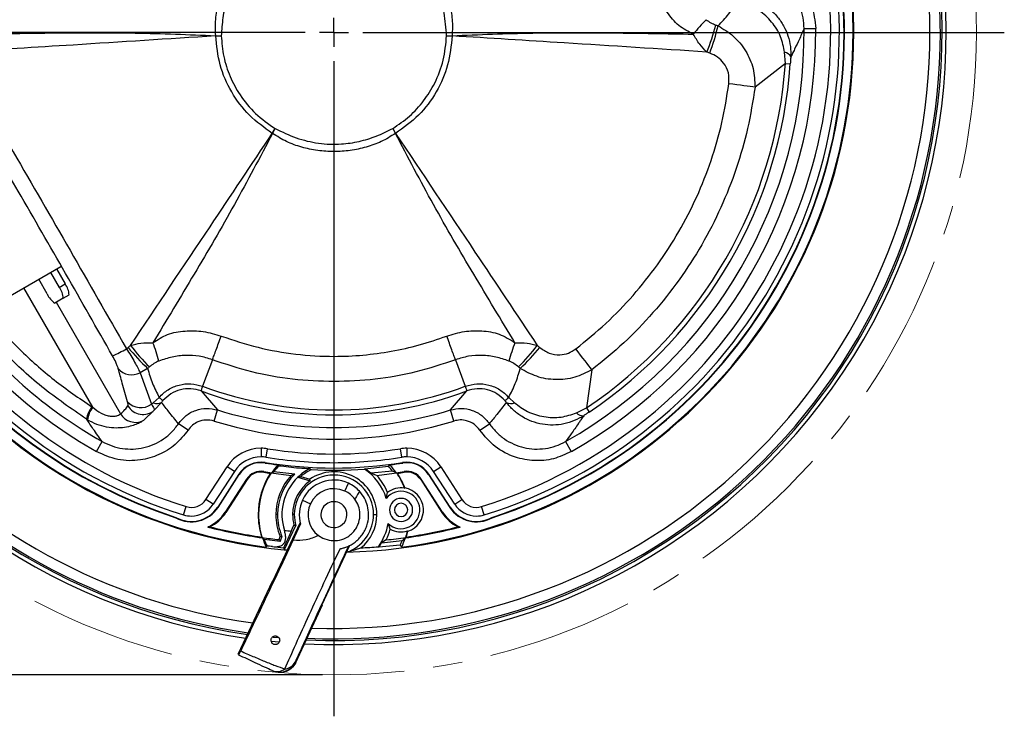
# Model space of a CAD drawing. Header units: millimetres. Extents: x 0 to 594, y 0 to 420.
# Tile 27 of 32: x 362 to 447, y 218 to 278. Entities that reach past the tile are written whole.
import ezdxf

# ---------------------------------------------------------------- set-up
doc = ezdxf.new("R2010")
doc.units = ezdxf.units.MM
doc.linetypes.add('CENTERX2', pattern=[20.32, 12.7, -2.54, 2.54, -2.54])
doc.layers.add('SLD-0', color=7, linetype='Continuous')
doc.styles.add('SLDTEXTSTYLE0', font='TXT', dxfattribs={"width": 0.75})
doc.dimstyles.new('SLDDIMSTYLE4', dxfattribs={"dimtxt": 3.5, "dimasz": 3.2, "dimexe": 0, "dimexo": 0.0625, "dimgap": 0.875, "dimtad": 1, "dimdec": 1, "dimlfac": 2, "dimrnd": 1e-09, "dimzin": 12, "dimdsep": 46, "dimtxsty": 'SLDTEXTSTYLE0', "dimsah": 1, "dimcen": 0.09, "dimadec": 0, "dimazin": 3, "dimtfac": 1, "dimtdec": 1, "dimtofl": 0, "dimtmove": 0, "dimatfit": 3, "dimfxl": 1, "dimfrac": 2, "dimtolj": 1, "dimtzin": 12, "dimarcsym": 0})

# ---------------------------------------------------------------- blocks, each defined once
blk = doc.blocks.new('_D_6')
at = {"layer": 'SLD-0', "color": 7, "transparency": 16777216}
for p, q in [((387.979, 332.854), (319.552, 332.854)), ((320.552, 221.615), (320.552, 332.854)), ((308.728, 281.76), (308.728, 282.826)), ((308.728, 282.826), (314.285, 282.826)), ((314.285, 282.826), (314.285, 281.76)), ((308.728, 272.709), (308.728, 271.642)), ((314.285, 271.642), (314.285, 272.709)), ((308.728, 271.642), (314.285, 271.642)), ((387.979, 221.615), (319.552, 221.615))]:
    blk.add_line(p, q, dxfattribs=at)
for points in [[(320.552, 332.854), (320.002, 329.654), (321.102, 329.654)], [(320.552, 221.615), (321.102, 224.815), (320.002, 224.815)]]:
    blk.add_solid(points, dxfattribs=at)
at = {"layer": 'SLD-0', "color": 7, "transparency": 16777216, "char_height": 3.5, "attachment_point": 1, "rotation": 90, "style": 'SLDTEXTSTYLE0'}
for s, insert in [('222.5', (316.04, 274.055)), ('8.76', (309.773, 272.709)), ('%%c', (316.04, 268.776))]:
    blk.add_mtext(s, dxfattribs=dict(at, insert=insert))
blk = doc.blocks.new('SW_CENTERMARKSYMBOL_1')
at = {"layer": 'SLD-0', "color": 0}
for p, q in [((0, 0), (0, 1.25)), ((-2.5, 0), (-58.673, 0)), ((0, 0), (-1.25, 0)), ((0, 0), (0, -1.25)), ((0, 0), (1.25, 0)), ((2.5, 0), (58.037, 0)), ((0, -2.5), (0, -59.208))]:
    blk.add_line(p, q, dxfattribs=at)

msp = doc.modelspace()

# ---------------------------------------------------------------- linework, layer by layer
at = {"color": 7, "linetype": 'Continuous', "lineweight": 25}
for p, q in [((429.684, 277.572), (430.684, 277.581)), ((433.922, 277.234), (433.983, 277.234)), ((440.579, 277.234), (441.479, 277.234)), ((378.743, 276.95), (379.223, 276.947)), ((378.744, 276.933), (379.223, 276.947)), ((398.734, 276.947), (399.214, 276.95)), ((398.734, 276.947), (399.213, 276.933)), ((428.062, 274.555), (427.996, 275.512)), ((428.062, 274.555), (425.436, 272.495)), ((428.062, 274.555), (428.49, 274.526)), ((383.643, 268.495), (383.893, 268.904)), ((383.657, 268.486), (383.893, 268.904)), ((394.064, 268.904), (394.3, 268.486)), ((394.064, 268.904), (394.314, 268.495)), ((359.784, 253.77), (365.328, 256.971)), ((364.952, 256.753), (365.698, 255.46)), ((364.166, 254.588), (363.425, 255.872)), ((364.44, 256.458), (365.187, 255.164)), ((368.092, 244.783), (362.123, 255.12)), ((365.187, 255.164), (365.698, 255.46)), ((365.535, 254.213), (364.817, 253.807)), ((365.535, 254.213), (366.047, 254.508)), ((364.938, 253.875), (370.512, 244.221)), ((372.85, 248.147), (372.194, 247.773)), ((378.455, 248.891), (377.605, 246.602)), ((399.502, 248.891), (400.352, 246.602)), ((372.194, 247.773), (373.188, 245.042)), ((411.312, 248.031), (410.841, 244.726)), ((388.979, 247.001), (388.979, 244.559)), ((373.343, 245.178), (373.845, 245.638)), ((377.479, 246.192), (378.893, 244.548)), ((399.064, 244.548), (400.478, 246.192)), ((404.112, 245.638), (404.614, 245.178)), ((374.054, 245.204), (373.426, 244.521)), ((409.979, 244.305), (410.841, 244.726)), ((410.841, 244.726), (411.08, 244.371)), ((373.426, 244.521), (372.478, 243.627)), ((378.599, 243.592), (378.893, 244.548)), ((388.979, 244.131), (388.979, 243.027)), ((399.359, 243.592), (399.064, 244.548)), ((376.352, 242.802), (375.524, 243.361)), ((401.605, 242.802), (402.433, 243.361)), ((368.426, 240.943), (368.918, 241.813)), ((382.672, 241.235), (382.672, 240.485)), ((395.285, 241.235), (395.285, 240.485)), ((409.039, 241.813), (409.531, 240.943)), ((383.106, 240.45), (383.224, 241.191)), ((394.851, 240.45), (394.733, 241.191)), ((377.896, 236.797), (379.734, 239.636)), ((380.363, 239.229), (379.734, 239.636)), ((383.033, 239.993), (383.027, 239.956)), ((391.668, 239.46), (393.706, 239.669)), ((394.925, 239.993), (394.93, 239.956)), ((397.594, 239.229), (398.223, 239.636)), ((398.223, 239.636), (400.061, 236.797)), ((380.363, 239.229), (378.526, 236.389)), ((380.752, 238.977), (378.915, 236.138)), ((378.946, 236.118), (380.783, 238.957)), ((380.752, 238.977), (380.783, 238.957)), ((382.899, 239.156), (382.909, 239.216)), ((385.595, 239.003), (383.771, 239.195)), ((385.849, 238.717), (386.92, 238.41)), ((386.109, 238.779), (386.896, 238.553)), ((394.041, 239.257), (392.172, 239.068)), ((392.678, 238.886), (392.172, 239.068)), ((395.058, 239.156), (395.049, 239.216)), ((397.205, 238.977), (397.174, 238.957)), ((397.174, 238.957), (399.011, 236.118)), ((399.042, 236.138), (397.205, 238.977)), ((399.431, 236.389), (397.594, 239.229)), ((381.413, 238.549), (379.576, 235.71)), ((381.464, 238.516), (379.627, 235.677)), ((381.464, 238.516), (381.413, 238.549)), ((389.929, 237.523), (390.246, 238.203)), ((396.493, 238.516), (396.544, 238.549)), ((396.493, 238.516), (398.33, 235.677)), ((398.382, 235.71), (396.544, 238.549)), ((393.511, 236.894), (393.626, 237.398)), ((375.968, 235.464), (376.191, 236.18)), ((378.526, 236.389), (377.896, 236.797)), ((378.915, 236.138), (378.946, 236.118)), ((386.26, 236.752), (386.939, 236.435)), ((399.042, 236.138), (399.011, 236.118)), ((399.431, 236.389), (400.061, 236.797)), ((401.989, 235.464), (401.766, 236.18)), ((379.627, 235.677), (379.576, 235.71)), ((382.452, 235.484), (382.417, 235.484)), ((384.097, 235.484), (383.952, 235.484)), ((385.549, 235.484), (385.401, 235.484)), ((392.408, 235.484), (392.687, 235.484)), ((398.33, 235.677), (398.382, 235.71)), ((386.058, 234.797), (383.674, 229.683)), ((384.703, 232.469), (385.677, 234.556)), ((385.281, 234.058), (385.52, 234.57)), ((385.44, 233.264), (386.093, 234.664)), ((393.847, 234.236), (393.663, 234.719)), ((384.229, 233.323), (384.319, 233.6)), ((387.63, 233.683), (388.028, 233.445)), ((384.329, 233.17), (382.952, 233.347)), ((390.329, 232.805), (387.944, 227.691)), ((394.714, 232.847), (392.859, 232.66)), ((393.505, 233.3), (393.106, 233.033)), ((393.106, 233.033), (394.883, 233.249)), ((384.703, 232.469), (384.962, 232.445)), ((390.356, 232.286), (390.37, 232.317)), ((390.37, 232.317), (391.316, 232.605)), ((390.39, 232.359), (390.37, 232.317)), ((383.622, 229.707), (380.664, 223.363)), ((383.674, 229.683), (383.622, 229.707)), ((385.671, 222.683), (387.996, 227.667)), ((387.996, 227.667), (387.944, 227.691)), ((384.262, 224.445), (383.525, 224.516)), ((384.139, 224.807), (383.714, 224.848)), ((385.616, 222.708), (385.671, 222.683))]:
    msp.add_line(p, q, dxfattribs=at)
at = {"color": 7, "linetype": 'Continuous', "lineweight": 25, "flags": 128}
for points in [[(378.743, 276.95), (378.743, 276.948), (378.743, 276.946), (378.744, 276.944), (378.744, 276.942), (378.744, 276.939), (378.744, 276.937), (378.744, 276.935), (378.744, 276.933)], [(399.213, 276.933), (399.213, 276.935), (399.213, 276.937), (399.213, 276.939), (399.213, 276.942), (399.214, 276.944), (399.214, 276.946), (399.214, 276.948), (399.214, 276.95)], [(428.858, 275.777), (428.876, 275.815), (428.891, 275.845)], [(425.436, 272.495), (425.24, 272.52), (425.012, 272.55), (424.755, 272.583), (424.473, 272.62), (424.169, 272.659), (423.848, 272.701), (423.513, 272.744), (423.17, 272.789)], [(383.643, 268.495), (383.645, 268.494), (383.647, 268.493), (383.649, 268.492), (383.65, 268.491), (383.652, 268.49), (383.654, 268.488), (383.656, 268.487), (383.657, 268.486)], [(394.3, 268.486), (394.301, 268.487), (394.303, 268.488), (394.305, 268.49), (394.307, 268.491), (394.309, 268.492), (394.31, 268.493), (394.312, 268.494), (394.314, 268.495)], [(411.312, 248.031), (411.192, 248.188), (411.052, 248.371), (410.895, 248.576), (410.722, 248.803), (410.536, 249.046), (410.339, 249.303), (410.134, 249.571), (409.924, 249.846)], [(410.138, 243.364), (410.162, 243.399), (410.18, 243.426)], [(384.117, 239.799), (384.159, 239.757), (384.193, 239.725)], [(383.541, 239.094), (383.508, 239.079), (383.482, 239.067)], [(386.887, 239.469), (386.954, 239.421), (387.008, 239.384)], [(391.668, 239.46), (391.644, 239.44), (391.625, 239.425)], [(394.416, 239.094), (394.449, 239.079), (394.475, 239.067)], [(386.92, 238.41), (386.906, 238.49), (386.896, 238.553)], [(395.091, 237.771), (395.105, 237.788), (395.117, 237.802)], [(375.305, 235.248), (375.296, 235.229), (375.29, 235.215)], [(385.52, 234.57), (385.608, 234.562), (385.677, 234.556)], [(402.652, 235.248), (402.661, 235.229), (402.667, 235.215)], [(384.319, 233.6), (384.405, 233.603), (384.473, 233.606)], [(395.379, 234.044), (395.363, 234.059), (395.35, 234.071)], [(382.709, 233.55), (382.737, 233.526), (382.759, 233.507)], [(383.117, 232.675), (383.157, 232.729), (383.188, 232.772)], [(384.329, 233.17), (384.273, 233.256), (384.229, 233.323)], [(392.859, 232.66), (392.843, 232.688), (392.831, 232.71)], [(394.84, 232.675), (394.77, 232.771), (394.714, 232.847)], [(395.248, 233.55), (395.22, 233.526), (395.198, 233.507)], [(384.703, 232.469), (384.657, 232.549), (384.621, 232.612)], [(390.083, 232.278), (390.209, 232.282), (390.356, 232.286)]]:
    msp.add_lwpolyline(points, dxfattribs=at)
at = {"color": 7, "linetype": 'Continuous', "lineweight": 25}
for centre, radius, start, end in [((388.979, 277.234), 45.004, 151.3855, 264.85904), ((388.979, 277.234), 53, 267.23676, 21.70166), ((388.979, 277.234), 52.65, 267.39257, 21.81598), ((388.979, 277.234), 51.6, 0, 22.16867), ((388.979, 277.234), 52.5, 0, 21.86546), ((388.979, 277.234), 45.004, 0, 24.85904), ((388.979, 277.234), 44.943, 157.49387, 262.50613), ((388.979, 277.234), 44.943, 0, 22.50613), ((388.979, 277.234), 43.75, 167.30058, 252.69942), ((388.979, 277.234), 43, 287.30058, 12.69942), ((388.979, 277.234), 43.75, 287.30058, 12.69942), ((388.979, 277.234), 44.157, 288.03929, 11.96071), ((388.979, 277.234), 44.193, 288.04401, 11.95599), ((431.681, 267.862), 14.816, 135.01215, 141.48793), ((388.979, 277.234), 52.5, 180, 261.86546), ((388.979, 277.234), 51.6, 180, 262.16867), ((388.979, 277.234), 44.193, 180, 251.95599), ((388.979, 277.234), 44.157, 180, 251.96071), ((388.979, 277.234), 52.5, 267.46004, 0), ((388.979, 277.234), 51.6, 267.87378, 0), ((388.979, 277.234), 45.004, 271.3855, 0), ((388.979, 277.234), 44.943, 277.49387, 0), ((388.979, 277.234), 40.707, 299.5241, 0.4759), ((388.979, 277.234), 41.707, 299.5241, 0.4759), ((403.114, 282.996), 19.615, 337.64475, 344.86716), ((403.3, 282.235), 19.443, 339.53191, 346.84731), ((427.881, 274.818), 0.704, 23.66009, 80.60842), ((388.979, 277.234), 39.176, 303.92164, 356.07835), ((388.979, 277.234), 39.604, 303.92164, 356.07835), ((363.956, 254.174), 1.58, 1.41414, 38.82004), ((364.467, 254.469), 1.58, 1.41414, 38.82004), ((388.979, 277.234), 52.65, 206.07999, 261.81598), ((388.979, 277.234), 43, 212.1495, 252.69942), ((365.654, 255.167), 1.597, 201.26068, 238.37801), ((388.979, 277.234), 53, 206.07999, 261.70166), ((388.979, 277.234), 41.707, 215.33438, 240.4759), ((388.979, 277.234), 40.707, 216.71664, 240.4759), ((365.324, 259.41), 11.129, 293.77911, 300.73603), ((386.148, 262.331), 19.443, 219.53194, 226.84744), ((386.92, 262.106), 19.62, 217.59753, 224.81758), ((359.567, 244.988), 14.757, 14.89277, 21.38674), ((418.39, 244.989), 14.757, 158.61398, 165.10812), ((391.038, 262.106), 19.62, 315.18087, 322.401), ((391.809, 262.331), 19.443, 313.15307, 320.46855), ((371.475, 249.15), 1.554, 221.29341, 297.53375), ((388.979, 277.234), 32.676, 249.63084, 270), ((388.979, 277.234), 32.676, 270, 290.36916), ((401.174, 276.942), 41.555, 228.87879, 229.47739), ((388.979, 277.234), 33.104, 249.6705, 270), ((388.979, 277.234), 33.104, 270, 290.32952), ((378.16, 275.364), 39.46, 310.49144, 311.12181), ((369.919, 243.348), 2.397, 142.06532, 170.28861), ((369.956, 243.385), 2.33, 143.14018, 172.31365), ((372.271, 246.345), 1.593, 223.43799, 305.14225), ((372.443, 245.658), 1.504, 210.38523, 310.87017), ((373.673, 245.876), 0.772, 244.70465, 299.55697), ((404.284, 245.876), 0.772, 240.441, 295.29351), ((371.81, 244.97), 1.499, 209.96552, 296.43403), ((388.979, 277.234), 34.207, 252.85275, 270), ((388.979, 277.234), 34.207, 270, 287.14725), ((410.523, 244.752), 0.704, 219.39175, 276.34014), ((388.979, 277.234), 35.207, 252.85275, 287.14725), ((382.672, 237.735), 3.5, 90, 147.09333), ((382.672, 237.735), 3.5, 80.92873, 90), ((395.285, 237.735), 3.5, 90, 99.07127), ((395.285, 237.735), 3.5, 32.90667, 90), ((382.672, 237.735), 2.75, 90, 147.09333), ((382.672, 237.735), 2.75, 80.92873, 90), ((388.979, 277.234), 37.25, 260.92873, 270), ((388.979, 277.234), 36.5, 260.92873, 279.07127), ((388.979, 277.234), 37.25, 270, 279.07127), ((395.285, 237.735), 2.75, 90, 99.07127), ((395.285, 237.735), 2.75, 32.90667, 90), ((382.672, 237.735), 2.287, 80.92873, 147.09333), ((382.672, 237.735), 2.25, 80.92873, 147.09333), ((388.979, 277.234), 37.75, 260.92873, 262.6005), ((388.979, 277.234), 37.713, 260.92873, 279.07127), ((388.979, 235.484), 6.5, 138.41354, 146.05594), ((388.979, 235.484), 6.394, 138.4561, 144.53034), ((360.168, 274.396), 48.278, 314.00131, 314.22319), ((388.979, 235.484), 6.313, 36.69653, 41.51168), ((388.979, 277.234), 37.75, 277.3995, 279.07127), ((388.979, 235.484), 6.5, 33.94406, 41.58646), ((395.285, 237.735), 2.287, 32.90667, 99.07127), ((395.285, 237.735), 2.25, 32.90667, 99.07127), ((382.672, 237.735), 1.5, 80.92873, 147.09333), ((382.672, 237.735), 1.439, 80.92873, 147.09333), ((388.979, 235.484), 6.561, 146.90369, 180), ((388.979, 235.484), 6.526, 146.42222, 180), ((388.979, 277.234), 38.561, 260.92873, 261.80503), ((388.979, 277.234), 38.5, 260.92873, 261.94871), ((388.979, 277.234), 38.526, 261.88677, 264.48898), ((388.979, 235.484), 5.026, 137.40316, 180), ((388.979, 235.484), 4.881, 133.88052, 180), ((388.979, 235.484), 4.5, 134.07159, 197.74708), ((388.979, 235.484), 3.429, 0, 180), ((388.979, 235.484), 4.5, 117.6923, 134.07159), ((388.979, 235.484), 4.369, 116.81085, 131.05547), ((388.979, 235.484), 3.709, 0, 124.15766), ((388.979, 277.234), 37.902, 267.01962, 274.00406), ((388.979, 235.484), 4.747, 17.28163, 56.11443), ((388.979, 235.484), 4.8, 48.29059, 55.92009), ((388.979, 277.234), 38.526, 275.51102, 278.11323), ((388.979, 235.484), 5.026, 22.38522, 42.59684), ((388.979, 277.234), 38.5, 278.05129, 279.07127), ((388.979, 235.484), 6.526, 20.50882, 33.57778), ((388.979, 277.234), 38.561, 278.19497, 279.07127), ((388.979, 235.484), 6.561, 20.6852, 33.09631), ((395.285, 237.735), 1.5, 32.90667, 99.07127), ((395.285, 237.735), 1.439, 32.90667, 99.07127), ((388.979, 235.484), 3.578, 125.13185, 180), ((388.979, 235.484), 3, 65, 155), ((388.979, 235.484), 3, 42.44038, 65), ((388.979, 235.484), 2.25, 65, 155), ((388.979, 235.484), 2.25, 36.56393, 65), ((394.789, 235.891), 1.625, 226.15247, 141.84753), ((394.789, 235.891), 1.904, 80.87291, 127.64455), ((394.789, 235.891), 1.939, 287.72769, 80.27231), ((376.637, 237.612), 2.713, 240.58806, 327.09333), ((376.637, 237.612), 1.5, 252.69942, 327.09333), ((376.637, 237.612), 2.25, 270, 327.09333), ((388.979, 235.484), 3, 155, 195.86564), ((388.979, 235.484), 2.25, 155, 233.177), ((388.979, 235.484), 1.125, 65, 245), ((388.979, 235.484), 1.125, 245, 65), ((394.789, 235.891), 1, 0, 180), ((394.789, 235.891), 0.575, 0, 180), ((401.32, 237.612), 2.713, 212.90667, 299.41194), ((401.32, 237.612), 2.25, 212.90667, 270), ((401.32, 237.612), 1.5, 212.90667, 287.30058), ((376.637, 237.612), 2.75, 240.66433, 327.09333), ((376.637, 237.612), 2.25, 252.69942, 270), ((376.637, 237.612), 3.5, 293.90868, 327.09333), ((376.637, 237.612), 3.561, 296.67064, 327.09333), ((388.979, 235.484), 6.561, 180, 197.14917), ((388.979, 235.484), 6.526, 180, 197.63381), ((388.979, 235.484), 5.026, 180, 202.02116), ((388.979, 235.484), 4.881, 180, 202.63697), ((388.979, 235.484), 3.578, 180, 194.80871), ((388.979, 235.484), 3.429, 180, 195.69794), ((388.979, 235.484), 3.429, 294.30206, 0), ((388.979, 235.484), 3.709, 309.07688, 0), ((394.789, 235.891), 1, 180, 0), ((394.789, 235.891), 0.575, 180, 0), ((401.32, 237.612), 3.561, 212.90667, 243.32936), ((401.32, 237.612), 3.5, 212.90667, 246.09132), ((401.32, 237.612), 2.75, 212.90667, 299.33567), ((401.32, 237.612), 2.25, 270, 287.30058), ((388.979, 277.234), 44.132, 255.91103, 261.83298), ((388.979, 235.484), 4.747, 324.24286, 350.71837), ((388.979, 277.234), 44.132, 278.16702, 284.08897), ((388.979, 277.234), 44.193, 255.69025, 261.95902), ((388.979, 277.234), 43.334, 264.32403, 265.1053), ((388.979, 235.484), 5.026, 334.23838, 345.61478), ((394.789, 235.891), 1.904, 240.35545, 287.12709), ((388.979, 277.234), 44.193, 278.04098, 284.30975), ((388.979, 235.484), 6.526, 342.36619, 347.49118), ((388.979, 235.484), 6.561, 342.85083, 347.3148), ((388.979, 277.234), 44.167, 261.90481, 263.8271), ((388.979, 235.484), 6.5, 198.00157, 205.60831), ((388.979, 235.484), 6.394, 199.52447, 205.09652), ((388.979, 277.234), 44.834, 263.2004, 264.42276), ((388.979, 277.234), 44.69, 272.99855, 274.94482), ((388.979, 235.484), 4.8, 323.95144, 329.29489), ((388.979, 277.234), 44.167, 275.8825, 278.09519), ((388.979, 235.484), 6.313, 335.30658, 339.26135), ((388.979, 235.484), 6.5, 334.39169, 341.99843), ((384.257, 223.342), 1.5, 245.00109, 335.00109), ((384.648, 223.221), 1.096, 274.60426, 332.10391), ((384.053, 223.022), 1.124, 247.52887, 307.41929)]:
    msp.add_arc(centre, radius, start, end, dxfattribs=at)
for points, knots in [([(378.743, 276.95), (378.727, 277.423), (378.694, 278.365), (378.938, 279.744), (379.373, 281.087), (379.823, 282.021), (380.167, 282.603), (380.316, 282.84), (380.472, 283.074), (380.633, 283.303), (380.746, 283.454), (380.814, 283.542), (380.852, 283.592), (380.962, 283.731), (381.145, 283.953), (381.367, 284.202), (381.562, 284.409), (381.807, 284.655), (382.125, 284.955), (382.56, 285.308), (383.027, 285.633), (383.517, 285.931), (383.856, 286.107), (384.019, 286.192)], [0, 0, 0, 0, 0.125729, 0.250704, 0.370758, 0.500987, 0.525909, 0.550826, 0.575732, 0.600623, 0.625493, 0.626028, 0.630298, 0.642207, 0.673359, 0.706829, 0.731037, 0.749123, 0.799296, 0.847396, 0.898239, 0.950963, 1, 1, 1, 1]), ([(384.266, 285.781), (383.721, 285.4), (382.636, 284.64), (381.261, 283.189), (380.285, 281.618), (379.671, 280.03), (379.326, 278.506), (379.257, 277.468), (379.223, 276.947)], [0, 0, 0, 0, 0.187537, 0.373512, 0.560504, 0.706292, 0.852697, 1, 1, 1, 1]), ([(398.734, 276.947), (398.683, 277.609), (398.581, 278.927), (398.032, 280.847), (397.177, 282.486), (396.122, 283.824), (394.983, 284.897), (394.122, 285.486), (393.691, 285.781)], [0, 0, 0, 0, 0.187326, 0.372851, 0.559772, 0.705781, 0.8526, 1, 1, 1, 1]), ([(393.938, 286.192), (394.352, 285.968), (395.175, 285.521), (396.248, 284.601), (397.182, 283.544), (397.968, 282.362), (398.585, 281.085), (399.019, 279.745), (399.263, 278.355), (399.23, 277.42), (399.214, 276.95)], [0, 0, 0, 0, 0.12516, 0.249072, 0.374293, 0.500329, 0.626272, 0.751225, 0.874805, 1, 1, 1, 1]), ([(425.111, 283.516), (425.665, 283.431), (426.771, 283.262), (428.261, 282.441), (429.537, 281.209), (430.48, 279.545), (430.616, 278.236), (430.684, 277.581)], [0, 0, 0, 0, 0.187469, 0.37421, 0.56074, 0.78035, 1, 1, 1, 1]), ([(429.684, 277.572), (429.665, 277.883), (429.626, 278.504), (429.351, 279.401), (428.927, 280.234), (428.353, 280.972), (427.652, 281.593), (426.85, 282.069), (425.97, 282.402), (425.351, 282.48), (425.041, 282.519)], [0, 0, 0, 0, 0.124871, 0.250004, 0.374605, 0.499866, 0.624356, 0.749629, 0.874172, 1, 1, 1, 1]), ([(420.087, 277.088), (419.654, 277.311), (418.758, 277.773), (417.769, 278.975), (416.995, 280.364), (416.75, 281.405), (416.626, 281.929)], [0, 0, 0, 0, 0.234409, 0.484271, 0.740174, 1, 1, 1, 1]), ([(422.233, 277.81), (422.548, 278.141), (423.175, 278.798), (423.665, 279.552), (423.908, 279.927)], [0, 0, 0, 0, 0.503299, 1, 1, 1, 1]), ([(424.18, 280.324), (424.482, 280.269), (425.091, 280.159), (425.95, 279.78), (426.732, 279.255), (427.403, 278.587), (427.937, 277.807), (428.311, 276.942), (428.528, 276.028), (428.526, 275.408), (428.526, 275.1)], [0, 0, 0, 0, 0.123422, 0.248582, 0.374263, 0.499952, 0.626113, 0.751271, 0.876563, 1, 1, 1, 1]), ([(427.996, 275.512), (427.906, 275.97), (427.719, 276.918), (426.92, 278.162), (425.86, 279.178), (424.979, 279.546), (424.558, 279.722)], [0, 0, 0, 0, 0.242985, 0.503089, 0.762174, 1, 1, 1, 1]), ([(421.202, 278.336), (421.334, 278.242), (421.599, 278.055), (421.899, 277.935), (422.049, 277.875)], [0, 0, 0, 0, 0.499435, 1, 1, 1, 1]), ([(357.87, 277.088), (360.183, 277.128), (364.815, 277.209), (371.772, 277.233), (376.417, 277.044), (378.743, 276.95)], [0, 0, 0, 0, 0.33256, 0.66574, 1, 1, 1, 1]), ([(399.214, 276.95), (401.54, 277.044), (406.185, 277.233), (413.143, 277.209), (417.774, 277.128), (420.087, 277.088)], [0, 0, 0, 0, 0.334261, 0.667441, 1, 1, 1, 1]), ([(421.255, 275.536), (421.044, 275.753), (420.587, 276.223), (420.262, 276.785), (420.087, 277.088)], [0, 0, 0, 0, 0.462257, 1, 1, 1, 1]), ([(422.049, 277.875), (422.083, 277.863), (422.144, 277.841), (422.206, 277.82), (422.233, 277.81)], [0, 0, 0, 0, 0.56, 1, 1, 1, 1]), ([(422.233, 277.81), (422.688, 277.537), (423.619, 276.977), (424.673, 275.679), (425.359, 274.137), (425.41, 273.037), (425.436, 272.495)], [0, 0, 0, 0, 0.242252, 0.495347, 0.751013, 1, 1, 1, 1]), ([(429.684, 277.572), (429.54, 277.248), (429.285, 276.673), (429.01, 276.097), (428.891, 275.845)], [0, 0, 0, 0, 0.563655, 1, 1, 1, 1]), ([(378.744, 276.933), (374.63, 276.669), (367.283, 276.197), (359.935, 275.738), (356.702, 275.536)], [0, 0, 0, 0, 0.559999, 1, 1, 1, 1]), ([(383.643, 268.495), (382.95, 268.99), (381.567, 269.977), (380.046, 272.045), (379.002, 274.391), (378.83, 276.085), (378.744, 276.933)], [0, 0, 0, 0, 0.250523, 0.499483, 0.749311, 1, 1, 1, 1]), ([(379.223, 276.947), (379.273, 276.343), (379.374, 275.137), (379.944, 273.402), (380.852, 271.716), (382.143, 270.131), (383.307, 269.315), (383.893, 268.904)], [0, 0, 0, 0, 0.187556, 0.374029, 0.560919, 0.779247, 1, 1, 1, 1]), ([(394.064, 268.904), (394.564, 269.248), (395.561, 269.933), (396.786, 271.288), (397.8, 272.912), (398.536, 274.82), (398.668, 276.235), (398.734, 276.947)], [0, 0, 0, 0, 0.187554, 0.374032, 0.560921, 0.779248, 1, 1, 1, 1]), ([(399.213, 276.933), (399.127, 276.085), (398.956, 274.396), (397.914, 272.049), (396.393, 269.979), (395.008, 268.991), (394.314, 268.495)], [0, 0, 0, 0, 0.250522, 0.499478, 0.749313, 1, 1, 1, 1]), ([(421.255, 275.536), (417.141, 275.8), (409.794, 276.272), (402.446, 276.731), (399.213, 276.933)], [0, 0, 0, 0, 0.56, 1, 1, 1, 1]), ([(356.275, 275.37), (357.925, 272.543), (361.227, 266.888), (366.142, 258.374), (369.389, 252.687), (371.012, 249.844)], [0, 0, 0, 0, 0.333249, 0.666751, 1, 1, 1, 1]), ([(421.516, 275.436), (421.467, 275.454), (421.379, 275.486), (421.293, 275.52), (421.255, 275.536)], [0, 0, 0, 0, 0.56, 1, 1, 1, 1]), ([(423.17, 272.789), (423.181, 273.109), (423.202, 273.747), (422.794, 274.563), (422.2, 275.133), (421.744, 275.335), (421.516, 275.436)], [0, 0, 0, 0, 0.2798798, 0.5588422, 0.779127, 1, 1, 1, 1]), ([(428.858, 275.777), (428.797, 275.65), (428.687, 275.425), (428.575, 275.199), (428.526, 275.1)], [0, 0, 0, 0, 0.561546, 1, 1, 1, 1]), ([(369.811, 249.226), (368.458, 251.606), (365.752, 256.367), (360.872, 264.85), (357.313, 270.926), (355.139, 274.639)], [0, 0, 0, 0, 0.280002, 0.560016, 1, 1, 1, 1]), ([(428.526, 275.1), (428.52, 274.994), (428.508, 274.804), (428.495, 274.611), (428.49, 274.526)], [0, 0, 0, 0, 0.559831, 1, 1, 1, 1]), ([(409.924, 249.846), (410.806, 250.561), (412.564, 251.986), (414.916, 254.439), (417.036, 257.095), (418.879, 259.954), (420.435, 262.975), (421.678, 266.136), (422.633, 269.411), (422.991, 271.662), (423.17, 272.789)], [0, 0, 0, 0, 0.125194, 0.249538, 0.374226, 0.499779, 0.624321, 0.748704, 0.874114, 1, 1, 1, 1]), ([(425.436, 272.495), (425.246, 271.301), (424.866, 268.914), (423.853, 265.427), (422.527, 262.05), (420.868, 258.823), (418.902, 255.772), (416.642, 252.936), (414.128, 250.315), (412.251, 248.793), (411.312, 248.031)], [0, 0, 0, 0, 0.125, 0.25, 0.375, 0.5, 0.625, 0.75, 0.875, 1, 1, 1, 1]), ([(383.893, 268.904), (384.494, 268.62), (385.692, 268.054), (387.634, 267.579), (389.483, 267.511), (391.166, 267.766), (392.66, 268.221), (393.596, 268.676), (394.064, 268.904)], [0, 0, 0, 0, 0.187443, 0.37379, 0.5606, 0.706335, 0.852886, 1, 1, 1, 1]), ([(371.375, 250.136), (373.668, 253.561), (377.762, 259.677), (381.846, 265.801), (383.643, 268.495)], [0, 0, 0, 0, 0.560001, 1, 1, 1, 1]), ([(383.657, 268.486), (382.573, 266.427), (380.408, 262.316), (376.897, 256.313), (374.504, 252.35), (373.308, 250.37)], [0, 0, 0, 0, 0.334269, 0.667445, 1, 1, 1, 1]), ([(394.3, 268.486), (393.9, 268.239), (393.105, 267.747), (391.777, 267.27), (390.399, 266.983), (388.984, 266.885), (387.568, 266.981), (386.186, 267.268), (384.854, 267.745), (384.058, 268.238), (383.657, 268.486)], [0, 0, 0, 0, 0.12499, 0.248647, 0.373641, 0.499443, 0.625395, 0.750807, 0.874813, 1, 1, 1, 1]), ([(404.649, 250.37), (403.453, 252.35), (401.06, 256.313), (397.549, 262.316), (395.384, 266.427), (394.3, 268.486)], [0, 0, 0, 0, 0.332555, 0.665732, 1, 1, 1, 1]), ([(394.314, 268.495), (396.607, 265.07), (400.702, 258.954), (404.785, 252.83), (406.582, 250.136)], [0, 0, 0, 0, 0.559999, 1, 1, 1, 1]), ([(358.683, 253.29), (358.925, 252.97), (359.857, 251.736), (361.867, 249.649), (364.707, 247.076), (366.923, 245.572), (368.028, 244.822)], [0, 0, 0, 0, 0.094708, 0.3648, 0.683125, 1, 1, 1, 1]), ([(367.556, 243.753), (366.244, 244.657), (363.644, 246.45), (360.249, 249.584), (358.356, 251.921), (357.453, 253.036)], [0, 0, 0, 0, 0.34746, 0.688815, 1, 1, 1, 1]), ([(373.308, 250.37), (373.718, 250.633), (374.566, 251.177), (376.098, 251.431), (377.684, 251.405), (378.706, 251.098), (379.22, 250.943)], [0, 0, 0, 0, 0.2345063, 0.484523, 0.7400644, 1, 1, 1, 1]), ([(378.455, 248.891), (378.5, 249.01), (378.59, 249.251), (378.777, 249.752), (378.989, 250.322), (379.144, 250.738), (379.22, 250.943)], [0, 0, 0, 0, 0.24679, 0.499996, 0.753204, 1, 1, 1, 1]), ([(379.22, 250.943), (380.275, 250.593), (382.378, 249.893), (385.668, 249.325), (388.717, 249.14), (391.488, 249.265), (393.952, 249.601), (396.383, 250.138), (397.954, 250.676), (398.742, 250.945)], [0, 0, 0, 0, 0.167043, 0.333267, 0.500765, 0.625947, 0.750253, 0.874669, 1, 1, 1, 1]), ([(398.742, 250.945), (399.249, 251.098), (400.238, 251.396), (401.788, 251.433), (403.33, 251.202), (404.209, 250.647), (404.649, 250.37)], [0, 0, 0, 0, 0.25628, 0.499743, 0.749604, 1, 1, 1, 1]), ([(399.502, 248.891), (399.457, 249.012), (399.368, 249.254), (399.184, 249.753), (398.973, 250.321), (398.819, 250.737), (398.742, 250.945)], [0, 0, 0, 0, 0.250001, 0.500001, 0.750001, 1, 1, 1, 1]), ([(371.012, 249.844), (371.039, 249.865), (371.086, 249.901), (371.132, 249.939), (371.152, 249.956)], [0, 0, 0, 0, 0.559971, 1, 1, 1, 1]), ([(371.012, 249.844), (371.14, 249.646), (371.397, 249.248), (371.732, 248.681), (372.012, 248.167), (372.133, 247.904), (372.194, 247.773)], [0, 0, 0, 0, 0.250556, 0.500976, 0.750538, 1, 1, 1, 1]), ([(371.152, 249.956), (371.193, 249.99), (371.267, 250.051), (371.342, 250.11), (371.375, 250.136)], [0, 0, 0, 0, 0.56, 1, 1, 1, 1]), ([(371.375, 250.136), (371.669, 250.21), (372.307, 250.371), (372.958, 250.37), (373.308, 250.37)], [0, 0, 0, 0, 0.462139, 1, 1, 1, 1]), ([(404.649, 250.37), (404.999, 250.37), (405.65, 250.371), (406.287, 250.21), (406.582, 250.136)], [0, 0, 0, 0, 0.537429, 1, 1, 1, 1]), ([(406.582, 250.136), (406.624, 250.103), (406.699, 250.044), (406.772, 249.983), (406.805, 249.956)], [0, 0, 0, 0, 0.56, 1, 1, 1, 1]), ([(406.805, 249.956), (407.065, 249.772), (407.584, 249.407), (408.482, 249.272), (409.294, 249.435), (409.714, 249.709), (409.924, 249.846)], [0, 0, 0, 0, 0.280523, 0.559, 0.779059, 1, 1, 1, 1]), ([(370.308, 248.125), (370.283, 248.206), (370.233, 248.366), (370.073, 248.74), (369.911, 249.042), (369.811, 249.226)], [0, 0, 0, 0, 0.28099, 0.561341, 1, 1, 1, 1]), ([(378.455, 248.891), (378.267, 248.955), (377.892, 249.083), (377.119, 249.242), (376.133, 249.305), (374.949, 249.162), (374.202, 248.908), (373.829, 248.781)], [0, 0, 0, 0, 0.1258675, 0.2504068, 0.4988639, 0.7490605, 1, 1, 1, 1]), ([(404.128, 248.781), (403.753, 248.909), (403.004, 249.164), (401.819, 249.302), (400.631, 249.24), (399.878, 249.008), (399.502, 248.891)], [0, 0, 0, 0, 0.252243, 0.502326, 0.751295, 1, 1, 1, 1]), ([(371.115, 245.249), (370.957, 245.796), (370.674, 246.773), (370.42, 247.712), (370.308, 248.125)], [0, 0, 0, 0, 0.559993, 1, 1, 1, 1]), ([(373.002, 248.277), (372.974, 248.253), (372.922, 248.21), (372.872, 248.166), (372.85, 248.147)], [0, 0, 0, 0, 0.56, 1, 1, 1, 1]), ([(372.85, 248.147), (372.979, 247.709), (373.234, 246.838), (373.643, 246.036), (373.845, 245.638)], [0, 0, 0, 0, 0.503292, 1, 1, 1, 1]), ([(373.829, 248.781), (373.681, 248.713), (373.384, 248.578), (373.13, 248.377), (373.002, 248.277)], [0, 0, 0, 0, 0.499444, 1, 1, 1, 1]), ([(388.979, 247.001), (387.785, 247.043), (385.397, 247.128), (381.857, 247.764), (379.589, 248.516), (378.455, 248.891)], [0, 0, 0, 0, 0.333333, 0.666666, 1, 1, 1, 1]), ([(399.502, 248.891), (398.368, 248.516), (396.1, 247.764), (392.56, 247.128), (390.172, 247.043), (388.979, 247.001)], [0, 0, 0, 0, 0.333334, 0.666667, 1, 1, 1, 1]), ([(404.112, 245.638), (404.315, 246.036), (404.723, 246.838), (404.978, 247.709), (405.107, 248.147)], [0, 0, 0, 0, 0.496706, 1, 1, 1, 1]), ([(404.955, 248.277), (404.827, 248.377), (404.572, 248.578), (404.276, 248.713), (404.128, 248.781)], [0, 0, 0, 0, 0.50094, 1, 1, 1, 1]), ([(405.107, 248.147), (405.079, 248.172), (405.029, 248.216), (404.977, 248.258), (404.955, 248.277)], [0, 0, 0, 0, 0.56, 1, 1, 1, 1]), ([(411.312, 248.031), (410.827, 247.781), (409.847, 247.274), (408.167, 247.1), (406.518, 247.365), (405.571, 247.89), (405.107, 248.147)], [0, 0, 0, 0, 0.249937, 0.505994, 0.758211, 1, 1, 1, 1]), ([(373.845, 245.638), (374.094, 245.878), (374.591, 246.358), (375.563, 246.75), (376.604, 246.873), (377.271, 246.692), (377.605, 246.602)], [0, 0, 0, 0, 0.249866, 0.499825, 0.749731, 1, 1, 1, 1]), ([(377.479, 246.192), (377.185, 246.273), (376.599, 246.434), (375.684, 246.328), (374.829, 245.985), (374.392, 245.565), (374.174, 245.354)], [0, 0, 0, 0, 0.25091, 0.5008933, 0.7505609, 1, 1, 1, 1]), ([(377.605, 246.602), (377.565, 246.49), (377.505, 246.323), (377.474, 246.232), (377.468, 246.205), (377.469, 246.198), (377.473, 246.195), (377.475, 246.194), (377.477, 246.193), (377.477, 246.193), (377.478, 246.193)], [0, 0, 0, 0, 0.498945, 0.749309, 0.893487, 0.970187, 0.990867, 0.996834, 0.998751, 1, 1, 1, 1]), ([(400.352, 246.602), (400.686, 246.692), (401.353, 246.873), (402.394, 246.75), (403.366, 246.358), (403.863, 245.878), (404.112, 245.638)], [0, 0, 0, 0, 0.250256, 0.500158, 0.750125, 1, 1, 1, 1]), ([(400.352, 246.602), (400.39, 246.49), (400.463, 246.273), (400.506, 246.211), (400.484, 246.195), (400.482, 246.194), (400.48, 246.193), (400.479, 246.193)], [0, 0, 0, 0, 0.50014, 0.9688, 0.990475, 0.998703, 1, 1, 1, 1]), ([(403.783, 245.354), (403.565, 245.565), (403.128, 245.985), (402.274, 246.328), (401.358, 246.434), (400.772, 246.273), (400.478, 246.192)], [0, 0, 0, 0, 0.2494389, 0.4991064, 0.7490896, 1, 1, 1, 1]), ([(377.478, 246.193), (377.478, 246.193), (377.478, 246.192), (377.479, 246.192), (377.479, 246.192)], [0, 0, 0, 0, 0.56, 1, 1, 1, 1]), ([(400.478, 246.192), (400.478, 246.192), (400.479, 246.192), (400.479, 246.193), (400.479, 246.193)], [0, 0, 0, 0, 0.56, 1, 1, 1, 1]), ([(368.028, 244.822), (368.04, 244.815), (368.061, 244.801), (368.082, 244.788), (368.092, 244.783)], [0, 0, 0, 0, 0.56, 1, 1, 1, 1]), ([(368.092, 244.783), (368.331, 244.597), (368.693, 244.316), (369.232, 244.094), (369.63, 244.005), (369.979, 244.003), (370.346, 244.091), (370.445, 244.169), (370.512, 244.221)], [0, 0, 0, 0, 0.250179, 0.379137, 0.500286, 0.625238, 0.750386, 1, 1, 1, 1]), ([(370.512, 244.221), (370.638, 244.334), (370.863, 244.536), (371.059, 244.787), (371.146, 244.898)], [0, 0, 0, 0, 0.559992, 1, 1, 1, 1]), ([(371.146, 244.898), (371.157, 244.937), (371.179, 245.007), (371.134, 245.175), (371.115, 245.249)], [0, 0, 0, 0, 0.561122, 1, 1, 1, 1]), ([(373.188, 245.042), (373.218, 245.067), (373.27, 245.111), (373.321, 245.157), (373.343, 245.178)], [0, 0, 0, 0, 0.559521, 1, 1, 1, 1]), ([(373.188, 245.042), (373.266, 244.914), (373.425, 244.655), (373.426, 244.566), (373.426, 244.521)], [0, 0, 0, 0, 0.491459, 1, 1, 1, 1]), ([(374.174, 245.354), (374.149, 245.325), (374.105, 245.274), (374.07, 245.225), (374.054, 245.204)], [0, 0, 0, 0, 0.558091, 1, 1, 1, 1]), ([(375.524, 243.361), (375.246, 243.698), (374.75, 244.299), (374.267, 244.928), (374.054, 245.204)], [0, 0, 0, 0, 0.560001, 1, 1, 1, 1]), ([(375.524, 243.361), (375.728, 243.61), (376.135, 244.106), (377, 244.554), (377.954, 244.745), (378.58, 244.613), (378.893, 244.548)], [0, 0, 0, 0, 0.250829, 0.5006143, 0.7503409, 1, 1, 1, 1]), ([(399.064, 244.548), (399.378, 244.614), (400.006, 244.745), (400.961, 244.553), (401.824, 244.104), (402.23, 243.609), (402.433, 243.361)], [0, 0, 0, 0, 0.250769, 0.500535, 0.750285, 1, 1, 1, 1]), ([(403.903, 245.204), (403.632, 244.853), (403.148, 244.225), (402.651, 243.625), (402.433, 243.361)], [0, 0, 0, 0, 0.559999, 1, 1, 1, 1]), ([(403.903, 245.204), (403.885, 245.229), (403.849, 245.277), (403.805, 245.329), (403.783, 245.354)], [0, 0, 0, 0, 0.5147531, 1, 1, 1, 1]), ([(410.6, 244.052), (410.334, 243.898), (409.798, 243.587), (408.898, 243.318), (407.961, 243.209), (407.019, 243.281), (406.106, 243.528), (405.26, 243.943), (404.502, 244.498), (404.102, 244.97), (403.903, 245.204)], [0, 0, 0, 0, 0.123375, 0.248619, 0.373906, 0.50009, 0.625682, 0.751409, 0.876393, 1, 1, 1, 1]), ([(404.614, 245.178), (404.977, 244.901), (405.736, 244.322), (407.146, 243.912), (408.623, 243.843), (409.537, 244.155), (409.979, 244.305)], [0, 0, 0, 0, 0.237834, 0.496865, 0.757125, 1, 1, 1, 1]), ([(410.6, 244.052), (410.522, 243.935), (410.383, 243.725), (410.242, 243.518), (410.18, 243.426)], [0, 0, 0, 0, 0.558455, 1, 1, 1, 1]), ([(411.08, 244.371), (410.99, 244.311), (410.829, 244.203), (410.67, 244.098), (410.6, 244.052)], [0, 0, 0, 0, 0.559836, 1, 1, 1, 1]), ([(368.918, 241.813), (368.659, 242.171), (368.198, 242.805), (367.751, 243.465), (367.556, 243.753)], [0, 0, 0, 0, 0.5646094, 1, 1, 1, 1]), ([(367.647, 243.696), (367.63, 243.707), (367.599, 243.725), (367.569, 243.744), (367.556, 243.753)], [0, 0, 0, 0, 0.56, 1, 1, 1, 1]), ([(372.478, 243.627), (372.421, 243.589), (372.305, 243.512), (371.96, 243.339), (371.482, 243.162), (370.86, 243.02), (370.116, 242.964), (369.294, 243.042), (368.442, 243.269), (367.913, 243.554), (367.647, 243.696)], [0, 0, 0, 0, 0.103442, 0.212007, 0.327202, 0.450359, 0.580839, 0.71696, 0.857731, 1, 1, 1, 1]), ([(368.918, 241.813), (369.197, 241.675), (369.754, 241.397), (370.668, 241.187), (371.602, 241.138), (372.528, 241.266), (373.417, 241.562), (374.23, 242.019), (374.958, 242.615), (375.335, 243.112), (375.524, 243.361)], [0, 0, 0, 0, 0.1248715, 0.2500042, 0.3746051, 0.4998664, 0.6243557, 0.7496294, 0.8741719, 1, 1, 1, 1]), ([(378.599, 243.592), (378.364, 243.639), (377.894, 243.732), (377.237, 243.559), (376.705, 243.242), (376.47, 242.949), (376.352, 242.802)], [0, 0, 0, 0, 0.279587, 0.559158, 0.779023, 1, 1, 1, 1]), ([(401.605, 242.802), (401.451, 242.985), (401.144, 243.352), (400.523, 243.629), (399.91, 243.714), (399.543, 243.633), (399.359, 243.592)], [0, 0, 0, 0, 0.279586, 0.55916, 0.779029, 1, 1, 1, 1]), ([(402.433, 243.361), (402.621, 243.114), (402.996, 242.618), (403.722, 242.023), (404.536, 241.564), (405.423, 241.267), (406.35, 241.138), (407.283, 241.186), (408.2, 241.396), (408.758, 241.674), (409.039, 241.813)], [0, 0, 0, 0, 0.124845, 0.249957, 0.374543, 0.4998, 0.624295, 0.74958, 0.874148, 1, 1, 1, 1]), ([(410.138, 243.364), (409.936, 243.072), (409.574, 242.547), (409.203, 242.039), (409.039, 241.813)], [0, 0, 0, 0, 0.556352, 1, 1, 1, 1]), ([(376.352, 242.802), (376.002, 242.364), (375.302, 241.491), (373.846, 240.611), (372.142, 240.122), (370.229, 240.137), (369.027, 240.674), (368.426, 240.943)], [0, 0, 0, 0, 0.187469, 0.37421, 0.56074, 0.78035, 1, 1, 1, 1]), ([(409.531, 240.943), (409.023, 240.707), (408.008, 240.236), (406.313, 240.095), (404.568, 240.414), (402.861, 241.278), (402.024, 242.294), (401.605, 242.802)], [0, 0, 0, 0, 0.187473, 0.374212, 0.56074, 0.780352, 1, 1, 1, 1]), ([(384.193, 239.725), (384.485, 239.688), (385.064, 239.616), (385.952, 239.53), (386.581, 239.489), (386.887, 239.469)], [0, 0, 0, 0, 0.344301, 0.680286, 1, 1, 1, 1]), ([(383.586, 239.114), (383.62, 239.129), (383.681, 239.156), (383.743, 239.183), (383.771, 239.195)], [0, 0, 0, 0, 0.56, 1, 1, 1, 1]), ([(385.279, 238.886), (385.336, 238.908), (385.438, 238.947), (385.547, 238.986), (385.595, 239.003)], [0, 0, 0, 0, 0.56, 1, 1, 1, 1]), ([(385.849, 238.717), (385.896, 238.729), (385.981, 238.75), (386.07, 238.77), (386.109, 238.779)], [0, 0, 0, 0, 0.56, 1, 1, 1, 1]), ([(394.371, 239.114), (394.31, 239.141), (394.202, 239.188), (394.09, 239.236), (394.041, 239.257)], [0, 0, 0, 0, 0.56, 1, 1, 1, 1]), ([(389.511, 232.532), (389.609, 232.552), (389.733, 232.578), (389.86, 232.617), (389.892, 232.627), (389.9, 232.629), (389.902, 232.63), (389.903, 232.63), (390.03, 232.672), (390.406, 232.821), (390.872, 233.127), (391.28, 233.543), (391.548, 233.913), (391.757, 234.323), (391.939, 234.874), (392.009, 235.528), (391.907, 236.245), (391.656, 236.919), (391.347, 237.313), (391.192, 237.509)], [0, 0, 0, 0, 0.0468767, 0.0587098, 0.0617232, 0.0625042, 0.0627132, 0.0627905, 0.0628012, 0.1251452, 0.2499684, 0.3126788, 0.3754068, 0.4382202, 0.5010437, 0.6260418, 0.7505718, 0.8754854, 1, 1, 1, 1]), ([(391.192, 237.509), (391.119, 237.379), (390.988, 237.149), (390.847, 236.924), (390.786, 236.825)], [0, 0, 0, 0, 0.560596, 1, 1, 1, 1]), ([(388.028, 233.445), (388.262, 233.362), (388.73, 233.197), (389.48, 233.251), (390.076, 233.489), (390.495, 233.806), (390.768, 234.102), (390.985, 234.439), (391.188, 234.932), (391.263, 235.556), (391.143, 236.241), (390.905, 236.63), (390.786, 236.825)], [0, 0, 0, 0, 0.1248144, 0.24961, 0.3742812, 0.44026, 0.4995727, 0.5618532, 0.6250427, 0.7501813, 0.8751304, 1, 1, 1, 1]), ([(378.236, 234.43), (378.203, 234.426), (378.144, 234.42), (378.083, 234.415), (378.056, 234.412)], [0, 0, 0, 0, 0.56, 1, 1, 1, 1]), ([(399.722, 234.43), (399.754, 234.426), (399.813, 234.42), (399.874, 234.415), (399.902, 234.412)], [0, 0, 0, 0, 0.56, 1, 1, 1, 1]), ([(383.67, 232.716), (383.844, 232.708), (384.112, 232.697), (384.423, 232.805), (384.623, 232.948), (384.761, 233.162), (384.813, 233.455), (384.787, 233.782), (384.724, 234.002), (384.693, 234.113)], [0, 0, 0, 0, 0.249377, 0.384178, 0.500061, 0.628403, 0.749724, 0.874967, 1, 1, 1, 1]), ([(384.473, 233.606), (384.446, 233.524), (384.398, 233.377), (384.35, 233.233), (384.329, 233.17)], [0, 0, 0, 0, 0.559996, 1, 1, 1, 1]), ([(385.281, 234.058), (385.196, 233.876), (385.027, 233.511), (384.843, 233.112), (384.731, 232.865), (384.668, 232.725), (384.628, 232.633), (384.623, 232.619), (384.621, 232.612)], [0, 0, 0, 0, 0.249423, 0.498587, 0.624338, 0.748844, 0.873968, 1, 1, 1, 1]), ([(387.63, 233.683), (387.283, 233.527), (386.587, 233.213), (385.824, 233.247), (385.44, 233.264)], [0, 0, 0, 0, 0.497548, 1, 1, 1, 1]), ([(385.44, 233.264), (384.964, 232.252), (384.012, 230.227), (382.791, 227.643), (381.747, 225.443), (381.187, 224.269), (380.907, 223.682)], [0, 0, 0, 0, 0.279967, 0.55992, 0.779963, 1, 1, 1, 1]), ([(382.952, 233.347), (382.923, 233.371), (382.87, 233.414), (382.819, 233.457), (382.797, 233.476)], [0, 0, 0, 0, 0.56, 1, 1, 1, 1]), ([(383.67, 232.716), (383.58, 232.726), (383.419, 232.744), (383.258, 232.764), (383.188, 232.772)], [0, 0, 0, 0, 0.55996, 1, 1, 1, 1]), ([(390.234, 232.76), (389.734, 231.68), (388.736, 229.523), (387.48, 226.792), (386.428, 224.494), (385.887, 223.304), (385.616, 222.708)], [0, 0, 0, 0, 0.279631, 0.558708, 0.779098, 1, 1, 1, 1]), ([(394.883, 233.249), (394.936, 233.291), (395.03, 233.367), (395.121, 233.442), (395.16, 233.476)], [0, 0, 0, 0, 0.56, 1, 1, 1, 1]), ([(384.736, 222.129), (385.045, 222.833), (385.664, 224.242), (386.819, 226.78), (388.097, 229.54), (389.039, 231.534), (389.511, 232.532)], [0, 0, 0, 0, 0.250431, 0.501116, 0.75018, 1, 1, 1, 1]), ([(383.749, 224.269), (383.711, 224.292), (383.624, 224.345), (383.554, 224.462), (383.525, 224.592), (383.542, 224.726), (383.607, 224.849), (383.708, 224.934), (383.809, 224.974), (383.898, 224.987), (383.988, 224.979), (384.039, 224.959), (384.066, 224.948)], [0, 0, 0, 0, 0.1082065, 0.2495034, 0.3742909, 0.4993348, 0.6401539, 0.7487706, 0.8133711, 0.8742482, 0.9346587, 1, 1, 1, 1]), ([(384.066, 224.948), (384.109, 224.921), (384.196, 224.866), (384.247, 224.774), (384.274, 224.695), (384.287, 224.612), (384.274, 224.501), (384.224, 224.397), (384.155, 224.323), (384.087, 224.276), (384.006, 224.243), (383.916, 224.23), (383.827, 224.238), (383.775, 224.258), (383.749, 224.269)], [0, 0, 0, 0, 0.124631, 0.249226, 0.295927, 0.374298, 0.498834, 0.623497, 0.690006, 0.748942, 0.812834, 0.874376, 0.934308, 1, 1, 1, 1]), ([(380.733, 223.33), (380.742, 223.346), (380.76, 223.377), (380.858, 223.58), (380.907, 223.682)], [0, 0, 0, 0, 0.500068, 1, 1, 1, 1]), ([(380.907, 223.682), (381.262, 223.525), (381.973, 223.21), (382.983, 222.782), (383.928, 222.399), (384.465, 222.22), (384.736, 222.129)], [0, 0, 0, 0, 0.247904, 0.496068, 0.745168, 1, 1, 1, 1]), ([(383.623, 221.983), (383.41, 222.082), (382.985, 222.28), (382.021, 222.73), (381.222, 223.102), (380.733, 223.33)], [0, 0, 0, 0, 0.281567, 0.561013, 1, 1, 1, 1]), ([(385.671, 222.683), (385.557, 222.501), (385.321, 222.124), (384.74, 221.839), (384.159, 221.787), (383.834, 221.902), (383.678, 221.957)], [0, 0, 0, 0, 0.270257, 0.562423, 0.789733, 1, 1, 1, 1])]:
    msp.add_open_spline(points, degree=3, knots=knots, dxfattribs=at)
at = {"layer": 'SLD-0', "color": 7, "linetype": 'CENTERX2', "lineweight": 18}
msp.add_circle((388.979, 277.234), 55.619, dxfattribs=at)

# ---------------------------------------------------------------- block references
at = {"layer": 'SLD-0', "color": 7}
msp.add_blockref('SW_CENTERMARKSYMBOL_1', (388.979, 277.234), dxfattribs=at)

# ---------------------------------------------------------------- dimensions: what is measured, and where the dimension line sits
dim = msp.add_linear_dim(base=(320.552, 332.854), p1=(388.979, 221.615), p2=(388.979, 332.854), angle=90, text='%%c<>', dimstyle='SLDDIMSTYLE4', dxfattribs=at)
dim.commit()
dim.dimension.update_dxf_attribs({"geometry": '_D_6', "text_midpoint": (320.552, 277.234), "dimtype": 160})

doc.saveas('drawing.dxf')
